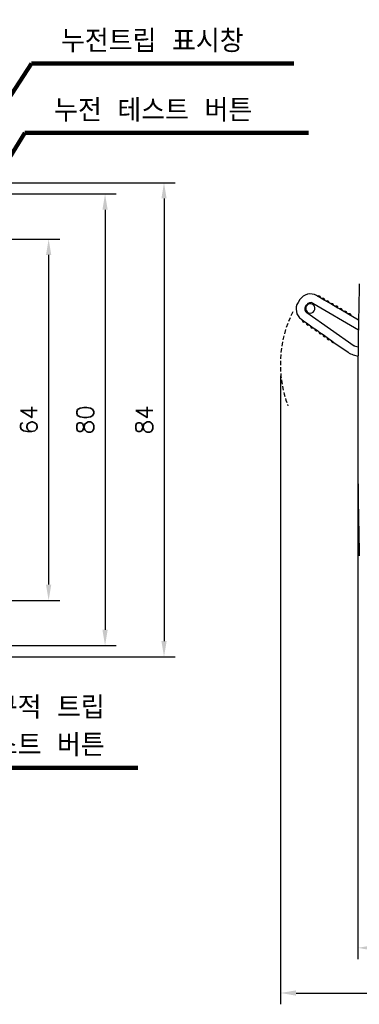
# Model space of a CAD drawing. Extents: x 2148 to 5118, y -907 to 1533.
# Tile 23 of 29: x 4567 to 4627, y 1240 to 1414. Entities that reach past the tile are written whole.
import ezdxf

# ---------------------------------------------------------------- set-up
doc = ezdxf.new("R2010")
doc.units = 0
doc.header["$LTSCALE"] = 3
doc.header["$MEASUREMENT"] = 0
doc.linetypes.add('HIDDEN', pattern=[0.375, 0.25, -0.125])
doc.layers.get('0').update_dxf_attribs({"linetype": 'CONTINUOUS'})
doc.layers.get('Defpoints').update_dxf_attribs({"linetype": 'CONTINUOUS'})
doc.layers.add('Busbar', color=5, linetype='HIDDEN')
doc.layers.add('di', color=3, linetype='CONTINUOUS')
doc.styles.add('KIM', font='ROMANS.shx', dxfattribs={"height": 5, "bigfont": 'GSG1.shx'})
doc.styles.get("Standard").update_dxf_attribs({"font": 'romans.shx', "height": 3, "bigfont": 'ghs.shx'})
doc.dimstyles.get("Standard").update_dxf_attribs({"dimtxt": 0.18, "dimasz": 0.18, "dimexe": 0.18, "dimexo": 0.0625, "dimgap": 0.09, "dimtad": 0, "dimtih": 1, "dimtoh": 1, "dimdec": 4, "dimzin": 0, "dimdsep": 46, "dimtxsty": 'Standard', "dimcen": 0.09, "dimadec": 0, "dimazin": 0, "dimtfac": 1, "dimtdec": 4, "dimtofl": 0, "dimtmove": 0, "dimatfit": 3, "dimfxl": 0, "dimtolj": 1, "dimtzin": 0, "dimarcsym": 0})
doc.dimstyles.new('STANDARD$0', dxfattribs={"dimtxt": 5, "dimasz": 5, "dimexe": 1, "dimexo": 2, "dimgap": 2, "dimtad": 1, "dimdec": 4, "dimzin": 12, "dimdsep": 46, "dimtxsty": 'KIM', "dimcen": -1, "dimdle": 0.1, "dimadec": 0, "dimazin": 0, "dimtfac": 1, "dimtdec": 4, "dimtmove": 0, "dimatfit": 3, "dimfxl": 0, "dimtolj": 1, "dimtzin": 0, "dimarcsym": 0})

# ---------------------------------------------------------------- blocks, each defined once
blk = doc.blocks.new('*D41')
at = {"layer": 'Defpoints', "color": 0}
for p in [(4535.89, 1383.61), (4535.89, 1303.61), (4582.37, 1303.61)]:
    blk.add_point(p, dxfattribs=at)
at = {"layer": 'di'}
for p, q in [((4537.89, 1383.61), (4584.37, 1383.61)), ((4582.37, 1380.81), (4582.37, 1306.41)), ((4537.89, 1303.61), (4584.37, 1303.61))]:
    blk.add_line(p, q, dxfattribs=at)
for points in [[(4581.91, 1380.81), (4582.84, 1380.81), (4582.37, 1383.61)], [(4581.91, 1306.41), (4582.84, 1306.41), (4582.37, 1303.61)]]:
    blk.add_solid(points, dxfattribs=at)
at = {"layer": 'di', "insert": (4578.87, 1343.61), "char_height": 3, "attachment_point": 5, "rotation": 90}
blk.add_mtext('\\A1;80', dxfattribs=at)
blk = doc.blocks.new('*D42')
at = {"layer": 'Defpoints', "color": 0}
for p in [(4544.41, 1375.61), (4544.41, 1311.61), (4572.37, 1311.61)]:
    blk.add_point(p, dxfattribs=at)
at = {"layer": 'di'}
for p, q in [((4546.41, 1375.61), (4574.37, 1375.61)), ((4572.37, 1372.81), (4572.37, 1314.41)), ((4546.41, 1311.61), (4574.37, 1311.61))]:
    blk.add_line(p, q, dxfattribs=at)
for points in [[(4571.91, 1372.81), (4572.84, 1372.81), (4572.37, 1375.61)], [(4571.91, 1314.41), (4572.84, 1314.41), (4572.37, 1311.61)]]:
    blk.add_solid(points, dxfattribs=at)
at = {"layer": 'di', "insert": (4568.87, 1343.61), "char_height": 3, "attachment_point": 5, "rotation": 90}
blk.add_mtext('\\A1;64', dxfattribs=at)
blk = doc.blocks.new('*D47')
at = {"layer": 'Defpoints', "color": 0}
for p in [(4627.14, 1343.61), (4692.34, 1297.11), (4692.34, 1250.08)]:
    blk.add_point(p, dxfattribs=at)
at = {"layer": 'di'}
for p, q in [((4627.14, 1341.61), (4627.14, 1248.08)), ((4692.34, 1295.11), (4692.34, 1248.08)), ((4629.94, 1250.08), (4689.54, 1250.08))]:
    blk.add_line(p, q, dxfattribs=at)
for points in [[(4629.94, 1250.55), (4629.94, 1249.61), (4627.14, 1250.08)], [(4689.54, 1250.55), (4689.54, 1249.61), (4692.34, 1250.08)]]:
    blk.add_solid(points, dxfattribs=at)
at = {"layer": 'di', "insert": (4657.42, 1253.58), "char_height": 3, "attachment_point": 5}
blk.add_mtext('\\A1;65.2', dxfattribs=at)
blk = doc.blocks.new('*D50')
at = {"layer": 'Defpoints', "color": 0}
for p in [(4613.44, 1353.41), (4692.34, 1290.63), (4692.34, 1242.08)]:
    blk.add_point(p, dxfattribs=at)
at = {"layer": 'di'}
for p, q in [((4613.44, 1351.41), (4613.44, 1240.08)), ((4692.34, 1288.63), (4692.34, 1240.08)), ((4616.24, 1242.08), (4689.54, 1242.08))]:
    blk.add_line(p, q, dxfattribs=at)
for points in [[(4616.24, 1242.55), (4616.24, 1241.61), (4613.44, 1242.08)], [(4689.54, 1242.55), (4689.54, 1241.61), (4692.34, 1242.08)]]:
    blk.add_solid(points, dxfattribs=at)
at = {"layer": 'di', "insert": (4653.33, 1245.58), "char_height": 3, "attachment_point": 5}
blk.add_mtext('\\A1;79', dxfattribs=at)
blk = doc.blocks.new('*D63')
at = {"layer": 'Defpoints', "color": 0}
for p in [(4523.47, 1385.61), (4523.39, 1301.61), (4592.82, 1301.61)]:
    blk.add_point(p, dxfattribs=at)
at = {"layer": 'di'}
for p, q in [((4525.47, 1385.61), (4594.82, 1385.61)), ((4592.82, 1382.81), (4592.82, 1304.41)), ((4525.39, 1301.61), (4594.82, 1301.61))]:
    blk.add_line(p, q, dxfattribs=at)
for points in [[(4592.36, 1382.81), (4593.29, 1382.81), (4592.82, 1385.61)], [(4592.36, 1304.41), (4593.29, 1304.41), (4592.82, 1301.61)]]:
    blk.add_solid(points, dxfattribs=at)
at = {"layer": 'di', "insert": (4589.32, 1343.61), "char_height": 3, "attachment_point": 5, "rotation": 90}
blk.add_mtext('\\A1;84', dxfattribs=at)

msp = doc.modelspace()

# ---------------------------------------------------------------- linework, layer by layer
for p, q in [((4620.026, 1365.504), (4619.855, 1365.604)), ((4616.897, 1364.891), (4616.579, 1364.396)), ((4617.893, 1363.666), (4618.107, 1364)), ((4619.183, 1364.259), (4627.269, 1359.554)), ((4620.026, 1365.504), (4620.076, 1365.533)), ((4620.525, 1365.214), (4620.026, 1365.504)), ((4620.525, 1365.271), (4620.525, 1365.214)), ((4620.804, 1365.051), (4620.525, 1365.214)), ((4620.804, 1365.051), (4620.854, 1365.08)), ((4621.303, 1364.761), (4620.804, 1365.051)), ((4621.303, 1364.819), (4621.303, 1364.761)), ((4621.582, 1364.599), (4621.303, 1364.761)), ((4621.582, 1364.599), (4621.632, 1364.627)), ((4622.081, 1364.308), (4621.582, 1364.599)), ((4622.081, 1364.366), (4622.081, 1364.308)), ((4622.36, 1364.146), (4622.081, 1364.308)), ((4622.36, 1364.146), (4622.41, 1364.175)), ((4622.859, 1363.856), (4622.36, 1364.146)), ((4622.859, 1363.913), (4622.859, 1363.856)), ((4623.138, 1363.693), (4622.859, 1363.856)), ((4626.503, 1356.657), (4618.105, 1362.58)), ((4623.138, 1363.693), (4623.188, 1363.722)), ((4623.637, 1363.403), (4623.138, 1363.693)), ((4623.637, 1363.461), (4623.637, 1363.403)), ((4623.915, 1363.241), (4623.637, 1363.403)), ((4623.915, 1363.241), (4623.966, 1363.269)), ((4624.414, 1362.95), (4623.915, 1363.241)), ((4624.415, 1363.008), (4624.414, 1362.95)), ((4624.693, 1362.788), (4624.414, 1362.95)), ((4624.693, 1362.788), (4624.743, 1362.817)), ((4625.192, 1362.498), (4624.693, 1362.788)), ((4625.193, 1362.555), (4625.192, 1362.498)), ((4625.471, 1362.335), (4625.192, 1362.498)), ((4625.471, 1362.335), (4625.521, 1362.364)), ((4625.97, 1362.045), (4625.471, 1362.335)), ((4625.97, 1362.103), (4625.97, 1362.045)), ((4617.163, 1361.41), (4617.325, 1361.295)), ((4617.319, 1361.238), (4617.325, 1361.295)), ((4617.325, 1361.295), (4617.796, 1360.963)), ((4617.796, 1360.963), (4617.744, 1360.938)), ((4617.796, 1360.963), (4618.06, 1360.777)), ((4618.055, 1360.719), (4618.06, 1360.777)), ((4618.06, 1360.777), (4618.532, 1360.444)), ((4618.532, 1360.444), (4618.479, 1360.42)), ((4618.532, 1360.444), (4618.796, 1360.258)), ((4627.298, 1361.272), (4625.97, 1362.045)), ((4618.79, 1360.2), (4618.796, 1360.258)), ((4618.796, 1360.258), (4619.267, 1359.925)), ((4619.267, 1359.925), (4619.215, 1359.901)), ((4619.267, 1359.925), (4619.531, 1359.739)), ((4619.526, 1359.682), (4619.531, 1359.739)), ((4619.531, 1359.739), (4620.003, 1359.406)), ((4620.003, 1359.406), (4619.95, 1359.382)), ((4620.003, 1359.406), (4620.266, 1359.22)), ((4620.261, 1359.163), (4620.266, 1359.22)), ((4620.266, 1359.22), (4620.738, 1358.888)), ((4620.738, 1358.888), (4620.686, 1358.863)), ((4620.738, 1358.888), (4621.002, 1358.702)), ((4620.997, 1358.644), (4621.002, 1358.702)), ((4621.002, 1358.702), (4621.474, 1358.369)), ((4621.474, 1358.369), (4621.421, 1358.345)), ((4621.474, 1358.369), (4621.737, 1358.183)), ((4621.732, 1358.125), (4621.737, 1358.183)), ((4621.737, 1358.183), (4622.209, 1357.85)), ((4622.209, 1357.85), (4622.157, 1357.826)), ((4622.209, 1357.85), (4622.473, 1357.664)), ((4622.468, 1357.607), (4622.473, 1357.664)), ((4622.473, 1357.664), (4622.945, 1357.331)), ((4622.945, 1357.331), (4622.892, 1357.307)), ((4622.945, 1357.331), (4625.434, 1355.576)), ((4626.503, 1356.657), (4626.591, 1356.84)), ((4626.326, 1355.146), (4627.206, 1354.891)), ((4627.225, 1356.447), (4626.503, 1356.657))]:
    msp.add_line(p, q)
for centre, radius, start, end in [((5627.342, 1343.607), 1000.2, 178.619947, 181.380053), ((4618.748, 1363.702), 2.2, 59.80354, 147.30354), ((4620.225, 1365.272), 0.3, 359.80354, 119.80354), ((4618.431, 1363.208), 2.2, 147.30354, 234.80354), ((4618.758, 1363.347), 0.825, 131.49225, 163.11483), ((4618.781, 1363.568), 0.8, 59.80354, 147.30354), ((4618.758, 1363.347), 0.825, 66.29198, 131.49225), ((4618.758, 1363.347), 0.825, 248.24479, 46.3623), ((4618.758, 1363.347), 0.825, 46.3623, 66.29198), ((4621.003, 1364.82), 0.3, 359.80354, 119.80354), ((4621.781, 1364.367), 0.3, 359.80354, 119.80354), ((4622.559, 1363.914), 0.3, 359.80354, 119.80354), ((4618.566, 1363.234), 0.8, 147.30354, 234.80354), ((4618.758, 1363.347), 0.825, 163.11483, 228.3151), ((4618.758, 1363.347), 0.825, 228.3151, 248.24479), ((4623.337, 1363.462), 0.3, 359.80354, 119.80354), ((4624.115, 1363.009), 0.3, 359.80354, 119.80354), ((4624.893, 1362.556), 0.3, 359.80354, 119.80354), ((4625.67, 1362.104), 0.3, 359.80354, 119.80354), ((4617.618, 1361.211), 0.3, 174.80354, 294.80354), ((4618.354, 1360.692), 0.3, 174.80354, 294.80354), ((4619.089, 1360.173), 0.3, 174.80354, 294.80354), ((4619.825, 1359.655), 0.3, 174.80354, 294.80354), ((4620.56, 1359.136), 0.3, 174.80354, 294.80354), ((4621.295, 1358.617), 0.3, 174.80354, 294.80354), ((4622.031, 1358.098), 0.3, 174.80354, 294.80354), ((4622.766, 1357.58), 0.3, 174.80354, 294.80354), ((4627.163, 1358.027), 3, 234.80354, 253.80354)]:
    msp.add_arc(centre, radius, start, end)
at = {"layer": 'Busbar'}
msp.add_arc((4634.242, 1353.407), 20.802, 153.44169, 200.64527, dxfattribs=at)

# ---------------------------------------------------------------- texts
at = {"layer": 'di', "char_height": 4, "attachment_point": 7}
for s, insert in [('누전트립 표시창', (4574.555, 1408.695)), ('누전 테스트 버튼', (4573.341, 1396.42)), ('기구적 트립 \\P테스트 버튼', (4558.411, 1283.987))]:
    msp.add_mtext(s, dxfattribs=dict(at, insert=insert))

# ---------------------------------------------------------------- dimensions: what is measured, and where the dimension line sits
at = {"layer": 'di'}
for base, p1, p2, angle, picture, middle in [((4592.822, 1301.607), (4523.466, 1385.607), (4523.388, 1301.607), 270, '*D63', (4592.822, 1343.607)), ((4582.374, 1303.607), (4535.888, 1383.607), (4535.888, 1303.607), 270, '*D41', (4582.374, 1343.607)), ((4572.374, 1311.607), (4544.411, 1375.607), (4544.411, 1311.607), 270, '*D42', (4572.374, 1343.607)), ((4692.342, 1250.081), (4627.142, 1343.607), (4692.342, 1297.107), 180, '*D47', (4657.421, 1250.081))]:
    dim = msp.add_linear_dim(base=base, p1=p1, p2=p2, angle=angle, dimstyle='STANDARD$0', override={"dimtxt": 3, "dimasz": 2.8, "dimexe": 2, "dimdec": 2, "dimzin": 8, "dimtxsty": 'Standard', "dimcen": 0, "dimclrd": 256, "dimclre": 256, "dimclrt": 256, "dimadec": 2, "dimazin": 2, "dimtfac": 0.6, "dimtdec": 2, "dimtmove": 0, "dimtzin": 8, "dimlwd": 65535, "dimlwe": 65535, "dimarcsym": 1}, dxfattribs=at)
    dim.commit()
    dim.dimension.update_dxf_attribs({"geometry": picture, "text_midpoint": middle, "dimtype": 160})
dim = msp.add_linear_dim(base=(4692.342, 1242.081), p1=(4613.44, 1353.407), p2=(4692.342, 1290.628), angle=180, text='79', dimstyle='STANDARD$0', override={"dimtxt": 3, "dimasz": 2.8, "dimexe": 2, "dimdec": 2, "dimzin": 8, "dimtxsty": 'Standard', "dimcen": 0, "dimclrd": 256, "dimclre": 256, "dimclrt": 256, "dimadec": 2, "dimazin": 2, "dimtfac": 0.6, "dimtdec": 2, "dimtmove": 0, "dimtzin": 8, "dimlwd": 65535, "dimlwe": 65535, "dimarcsym": 1}, dxfattribs=at)
dim.commit()
dim.dimension.update_dxf_attribs({"geometry": '*D50', "text_midpoint": (4653.328, 1242.081), "dimtype": 160})

# ---------------------------------------------------------------- leaders
at = {"layer": 'di', "annotation_type": 0, "has_hookline": 1, "hookline_direction": 0}
for points, text_width in [([(4530.111, 1346.707), (4569.355, 1406.695), (4572.555, 1406.695)], 41.244), ([(4538.711, 1346.707), (4568.141, 1394.42), (4571.341, 1394.42)], 45.067), ([(4532.611, 1331.407), (4553.211, 1281.987), (4556.411, 1281.987)], 29.778)]:
    msp.add_leader(points, dimstyle='Standard', override={"dimtxt": 4, "dimasz": 3.2, "dimexe": 2, "dimexo": 2, "dimgap": 2, "dimtad": 1, "dimtih": 0, "dimtoh": 0, "dimdec": 2, "dimzin": 8, "dimcen": 0, "dimclrd": 256, "dimclre": 256, "dimclrt": 256, "dimadec": 2, "dimazin": 2, "dimtfac": 0.6, "dimtdec": 2, "dimtofl": 1, "dimtzin": 8, "dimlwd": 65535, "dimlwe": 65535, "dimarcsym": 1}, dxfattribs=dict(at, text_width=text_width))

doc.saveas('drawing.dxf')
